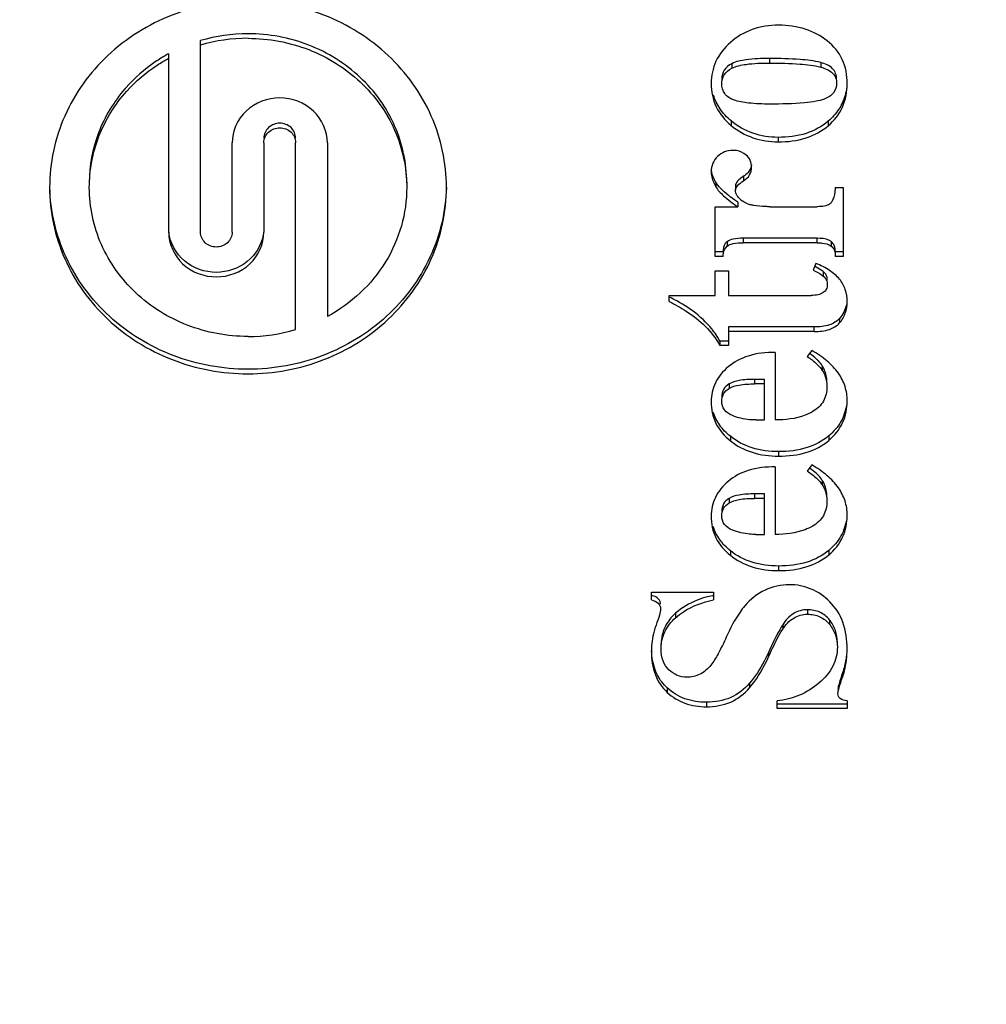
# Model space of a CAD drawing. Header units: millimetres. Extents: x 0 to 420, y 0 to 297.
# Tile 79 of 126: x 226.74 to 231.13, y 174.72 to 179.19. Entities that reach past the tile are written whole.
import ezdxf

# ---------------------------------------------------------------- set-up
doc = ezdxf.new("R2010")
doc.units = ezdxf.units.MM
doc.header["$LTSCALE"] = 23.1
doc.layers.get('0').update_dxf_attribs({"linetype": 'CONTINUOUS'})
doc.layers.add('DIM_PILOTEES', color=7, linetype='CONTINUOUS')
doc.styles.get("Standard").update_dxf_attribs({"font": 'txt', "width": 0.7})
doc.dimstyles.new('DIMSTYLE_2', dxfattribs={"dimtxt": 2.5, "dimasz": 3.5, "dimexe": 2, "dimexo": 0, "dimtad": 1, "dimlfac": 3.333333, "dimdsep": 46, "dimtxsty": 'Standard', "dimblk": '_FILLED', "dimblk1": '_FILLED', "dimblk2": '_FILLED', "dimcen": 0.09, "dimazin": 2, "dimtp": 0.3, "dimtm": 0.3, "dimtfac": 1, "dimtofl": 0, "dimtmove": 0, "dimatfit": 3, "dimldrblk": '_FILLED', "dimfxl": 0, "dimtolj": 1, "dimarcsym": 0})
doc.dimstyles.new('DIMSTYLE_7', dxfattribs={"dimtxt": 2.5, "dimasz": 3.5, "dimexe": 2, "dimexo": 0, "dimtad": 1, "dimlfac": 3.333333, "dimdsep": 46, "dimtxsty": 'Standard', "dimblk": '_FILLED', "dimblk1": '_FILLED', "dimblk2": '_FILLED', "dimcen": 0.09, "dimazin": 2, "dimtp": 0.2, "dimtm": 0.2, "dimtfac": 1, "dimtofl": 0, "dimtmove": 0, "dimatfit": 3, "dimldrblk": '_FILLED', "dimfxl": 0, "dimtolj": 1, "dimarcsym": 0})
doc.dimstyles.new('DIMSTYLE_8', dxfattribs={"dimtxt": 2.5, "dimasz": 3.5, "dimexe": 2, "dimexo": 0, "dimtad": 1, "dimdec": 1, "dimlfac": 3.333333, "dimdsep": 46, "dimtxsty": 'Standard', "dimblk": '_FILLED', "dimblk1": '_FILLED', "dimblk2": '_FILLED', "dimcen": 0.09, "dimazin": 2, "dimtp": 0.5, "dimtm": 0.5, "dimtfac": 1, "dimtdec": 1, "dimtofl": 0, "dimtmove": 0, "dimatfit": 3, "dimldrblk": '_FILLED', "dimfxl": 0, "dimtolj": 1, "dimarcsym": 0})

# ---------------------------------------------------------------- blocks, each defined once
blk = doc.blocks.new('_FILLED')
at = {"color": 0, "linetype": 'ByBlock'}
blk.add_solid([(0, 0), (-1, 0.1429), (-1, -0.1429)], dxfattribs=at)
blk = doc.blocks.new('*D14')
at = {"layer": 'DIM_PILOTEES', "color": 2, "linetype": 'Continuous'}
for p, q in [((213.9035, 174.8219), (213.9035, 182.3219)), ((213.9035, 182.3219), (213.9035, 172.3087)), ((221.7851, 174.8219), (211.9035, 174.8219)), ((213.9035, 154.3792), (213.9035, 172.3087)), ((253.0455, 169.7955), (211.9035, 169.7955)), ((213.9035, 169.7955), (213.9035, 154.3792))]:
    blk.add_line(p, q, dxfattribs=at)
at = {"layer": 'DIM_PILOTEES', "color": 2, "linetype": 'Continuous', "xscale": 3.5, "yscale": 3.5, "zscale": 3.5}
for p, rotation in [((213.9035, 174.8219), 270), ((213.9035, 169.7955), 90)]:
    blk.add_blockref('_FILLED', p, dxfattribs=dict(at, rotation=rotation))
at = {"layer": 'DIM_PILOTEES', "color": 2, "linetype": 'Continuous', "insert": (210.7785, 162.9506), "char_height": 2.5, "width": 12.857143, "attachment_point": 3, "rotation": 90, "line_spacing_factor": 0.9}
blk.add_mtext('{\\ftxt;\\W0.0001;\\H0.0001;\\~}{\\ftxt;\\W3.4285714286;\\H2.5; }{\\ftxt;\\W0.0001;\\H0.0001;\\~}', dxfattribs=at)
blk = doc.blocks.new('*D15')
at = {"layer": 'DIM_PILOTEES', "color": 2, "linetype": 'Continuous'}
for p, q in [((240.0851, 175.7381), (240.0849, 160.721)), ((217.2851, 175.6572), (217.2849, 160.7214)), ((217.2849, 162.7214), (228.6849, 162.7212)), ((240.0849, 162.721), (228.6849, 162.7212))]:
    blk.add_line(p, q, dxfattribs=at)
at = {"layer": 'DIM_PILOTEES', "color": 2, "linetype": 'Continuous', "xscale": 3.5, "yscale": 3.5, "zscale": 3.5}
for p, rotation in [((217.2849, 162.7214), 179.9990264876), ((240.0849, 162.721), 359.9990264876)]:
    blk.add_blockref('_FILLED', p, dxfattribs=dict(at, rotation=rotation))
at = {"layer": 'DIM_PILOTEES', "color": 2, "linetype": 'Continuous', "insert": (227.7012, 165.8462), "char_height": 2.5, "width": 5.892857, "attachment_point": 2, "line_spacing_factor": 0.9}
blk.add_mtext('{\\ftxt;\\W0.0001;\\H0.0001;\\~}{\\ftxt;\\W1.5714285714;\\H2.5; }{\\ftxt;\\W0.0001;\\H0.0001;\\~}', dxfattribs=at)
blk = doc.blocks.new('*D18')
at = {"layer": 'DIM_PILOTEES', "color": 2, "linetype": 'Continuous'}
for p, q in [((217.2853, 185.0593), (217.2847, 153.5033)), ((251.2455, 170.6955), (251.2452, 153.5028)), ((217.2848, 155.5033), (234.265, 155.503)), ((251.2452, 155.5028), (234.265, 155.503))]:
    blk.add_line(p, q, dxfattribs=at)
at = {"layer": 'DIM_PILOTEES', "color": 2, "linetype": 'Continuous', "xscale": 3.5, "yscale": 3.5, "zscale": 3.5}
for p, rotation in [((217.2848, 155.5033), 179.9990264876), ((251.2452, 155.5028), 359.9990264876)]:
    blk.add_blockref('_FILLED', p, dxfattribs=dict(at, rotation=rotation))
at = {"layer": 'DIM_PILOTEES', "color": 2, "linetype": 'Continuous', "insert": (236.021, 158.628), "char_height": 2.5, "width": 12.053571, "attachment_point": 2, "line_spacing_factor": 0.9}
blk.add_mtext('{\\ftxt;\\W0.0001;\\H0.0001;\\~}{\\ftxt;\\W3.2142857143;\\H2.5; }{\\ftxt;\\W0.0001;\\H0.0001;\\~}', dxfattribs=at)
blk = doc.blocks.new('*D19')
at = {"layer": 'DIM_PILOTEES', "color": 2, "linetype": 'Continuous'}
for p, q in [((291.2134, 186.3391), (291.2127, 147.0257)), ((217.2852, 182.37), (217.2846, 147.0269)), ((217.2847, 149.0269), (254.2487, 149.0263)), ((291.2128, 149.0257), (254.2487, 149.0263))]:
    blk.add_line(p, q, dxfattribs=at)
at = {"layer": 'DIM_PILOTEES', "color": 2, "linetype": 'Continuous', "xscale": 3.5, "yscale": 3.5, "zscale": 3.5}
for p, rotation in [((217.2847, 149.0269), 179.9990264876), ((291.2128, 149.0257), 359.9990264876)]:
    blk.add_blockref('_FILLED', p, dxfattribs=dict(at, rotation=rotation))
at = {"layer": 'DIM_PILOTEES', "color": 2, "linetype": 'Continuous', "insert": (253.2743, 152.1513), "char_height": 2.5, "width": 13.928571, "attachment_point": 2, "line_spacing_factor": 0.9}
blk.add_mtext('{\\ftxt;\\W0.0001;\\H0.0001;\\~}{\\ftxt;\\W3.7142857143;\\H2.5; }{\\ftxt;\\W0.0001;\\H0.0001;\\~}', dxfattribs=at)

msp = doc.modelspace()

# ---------------------------------------------------------------- linework, layer by layer
at = {"color": 7, "linetype": 'Continuous'}
for p, q in [((227.5608, 178.2227), (227.5608, 179.0916)), ((227.4168, 178.2227), (227.4168, 179.0321)), ((229.9712, 178.9868), (229.9712, 178.9663)), ((230.1419, 179.0105), (230.1419, 178.99)), ((230.3749, 178.992), (230.3749, 178.9715)), ((229.9687, 178.7274), (229.9687, 178.7069)), ((230.4091, 178.7262), (230.4091, 178.7056)), ((227.7048, 178.2227), (227.7048, 178.6286)), ((227.8488, 178.6286), (227.8488, 178.2227)), ((227.9928, 177.7802), (227.9928, 178.6286)), ((228.1368, 178.6286), (228.1368, 177.8397)), ((230.1815, 178.6528), (230.1815, 178.6323)), ((229.8987, 178.4494), (229.8987, 178.4289)), ((230.0249, 178.476), (230.0249, 178.4555)), ((229.9881, 178.4332), (229.9881, 178.4127)), ((230.4408, 178.4253), (230.4768, 178.4253)), ((230.4768, 178.4253), (230.4768, 178.1128)), ((229.9985, 178.3587), (229.9985, 178.3381)), ((229.896, 178.3382), (229.9985, 178.3381)), ((229.896, 178.1128), (229.896, 178.3382)), ((230.1461, 178.3381), (230.3591, 178.3381)), ((229.9498, 178.1791), (229.9498, 178.1586)), ((230.3591, 178.1947), (230.0229, 178.1947)), ((230.0229, 178.1947), (230.0229, 178.1742)), ((230.3591, 178.1742), (230.3591, 178.1947)), ((230.4224, 178.1802), (230.4224, 178.1597)), ((229.932, 178.1334), (229.896, 178.1334)), ((230.3591, 178.1742), (230.0229, 178.1742)), ((230.4768, 178.1334), (230.4408, 178.1334)), ((229.932, 178.1128), (229.896, 178.1128)), ((230.4768, 178.1128), (230.4408, 178.1128)), ((229.896, 178.0463), (229.957, 178.0463)), ((229.896, 177.9357), (229.896, 178.0463)), ((229.957, 178.0463), (229.957, 177.9357)), ((230.353, 178.0807), (230.3407, 178.0498)), ((230.3859, 178.0439), (230.3859, 178.0234)), ((229.6873, 177.9357), (229.896, 177.9357)), ((229.6873, 177.9076), (229.6873, 177.9357)), ((229.957, 177.9357), (230.3316, 177.9357)), ((230.4605, 177.8311), (230.4605, 177.8106)), ((230.3456, 177.7922), (229.957, 177.7922)), ((229.957, 177.7922), (229.957, 177.7075)), ((230.3456, 177.7717), (230.3456, 177.7922)), ((230.3456, 177.7717), (229.957, 177.7717)), ((229.957, 177.728), (229.9173, 177.728)), ((229.9173, 177.728), (229.9173, 177.7075)), ((229.957, 177.7075), (229.9173, 177.7075)), ((230.1681, 177.6771), (230.1681, 177.3704)), ((230.334, 177.6857), (230.3139, 177.6576)), ((230.3818, 177.6158), (230.3818, 177.5953)), ((230.1199, 177.5543), (230.0747, 177.5543)), ((230.0747, 177.5543), (230.0747, 177.5338)), ((230.1199, 177.3704), (230.1199, 177.5543)), ((229.9588, 177.5337), (229.9588, 177.5132)), ((230.1199, 177.5338), (230.0747, 177.5338)), ((230.0802, 177.3704), (230.1199, 177.3704)), ((229.9649, 177.2963), (229.9649, 177.2758)), ((230.4116, 177.2979), (230.4116, 177.2774)), ((230.1839, 177.227), (230.1839, 177.2064)), ((230.1681, 177.1577), (230.1681, 176.851)), ((230.334, 177.1663), (230.3139, 177.1382)), ((230.3818, 177.0964), (230.3818, 177.0759)), ((230.1199, 177.0349), (230.0747, 177.0349)), ((230.0747, 177.0349), (230.0747, 177.0144)), ((230.1199, 176.851), (230.1199, 177.0349)), ((229.9588, 177.0143), (229.9588, 176.9938)), ((230.1199, 177.0144), (230.0747, 177.0144)), ((230.0802, 176.851), (230.1199, 176.851)), ((229.9649, 176.7769), (229.9649, 176.7564)), ((230.4116, 176.7785), (230.4116, 176.758)), ((230.1839, 176.7075), (230.1839, 176.687)), ((229.6068, 176.589), (229.888, 176.589)), ((229.6068, 176.5535), (229.6068, 176.589)), ((229.888, 176.589), (229.888, 176.5535)), ((229.7166, 176.4937), (229.7166, 176.4732)), ((230.3145, 176.5092), (230.3145, 176.4887)), ((230.2024, 176.441), (230.2024, 176.4204)), ((230.4144, 176.4638), (230.4144, 176.4433)), ((230.1378, 176.3159), (230.1378, 176.2954)), ((230.4737, 176.2231), (230.4737, 176.2026)), ((230.0518, 176.1754), (230.0518, 176.1549)), ((229.6788, 176.1543), (229.6788, 176.1338)), ((229.8563, 176.0895), (229.8563, 176.069)), ((230.1772, 176.0604), (230.1772, 176.096)), ((230.4945, 176.0809), (230.1772, 176.0809)), ((230.4945, 176.0959), (230.4945, 176.0604)), ((230.4945, 176.0604), (230.1772, 176.0604))]:
    msp.add_line(p, q, dxfattribs=at)
for centre, radius, start, end in [((227.7772, 178.3558), 0.767, 90.0269, 106.3858), ((227.7772, 178.3352), 0.767, 90.0269, 106.3858), ((227.7625, 178.395), 0.7248, 118.4803, 119.337), ((227.7326, 178.4278), 0.6803, 138.6548, 139.0298), ((230.3275, 178.8564), 0.5963, 231.3382, 232.5513), ((230.3672, 178.9079), 0.6613, 232.5355, 232.8203), ((230.0681, 178.4342), 0.086, 228.0497, 234.7082), ((229.3205, 177.1723), 0.8401, 63.4537, 64.1118), ((227.7764, 178.516), 0.767, 270.0269, 286.3858), ((229.5768, 176.4512), 0.1264, 73.7925, 76.2622), ((229.9818, 176.1076), 0.4757, 101.9495, 105.6522), ((229.9895, 176.0728), 0.5113, 101.4469, 101.9862), ((229.8259, 176.3556), 0.1748, 156.5149, 163.7555)]:
    msp.add_arc(centre, radius, start, end, dxfattribs=at)
for points, knots in [([(227.7768, 179.2714), (227.66, 179.2714), (227.426, 179.2282), (227.1271, 179.0421), (226.9247, 178.761), (226.8768, 178.5359), (226.8768, 178.4257)], [0, 0, 0, 0, 0.257136, 0.510151, 0.757222, 1, 1, 1, 1]), ([(228.6768, 178.4256), (228.6768, 178.5359), (228.6289, 178.761), (228.4265, 179.0421), (228.1276, 179.2282), (227.8936, 179.2714), (227.7768, 179.2714)], [0, 0, 0, 0, 0.242778, 0.489849, 0.742864, 1, 1, 1, 1]), ([(230.184, 179.1614), (230.1432, 179.1614), (230.0633, 179.1503), (229.9935, 179.1087), (229.9651, 179.0833)], [0, 0, 0, 0, 0.516982, 1, 1, 1, 1]), ([(230.4048, 179.0903), (230.3751, 179.1137), (230.304, 179.1512), (230.2247, 179.1614), (230.184, 179.1614)], [0, 0, 0, 0, 0.481575, 1, 1, 1, 1]), ([(228.4968, 178.4465), (228.4968, 178.5346), (228.4584, 178.7147), (228.2965, 178.9394), (228.0574, 179.0882), (227.8702, 179.1228), (227.7768, 179.1227)], [0, 0, 0, 0, 0.242779, 0.489851, 0.742868, 1, 1, 1, 1]), ([(227.7768, 179.1022), (227.8702, 179.1022), (228.0574, 179.0677), (228.2965, 178.9189), (228.4584, 178.6942), (228.4968, 178.5141), (228.4968, 178.4259)], [0, 0, 0, 0, 0.257132, 0.510149, 0.757221, 1, 1, 1, 1]), ([(229.9651, 179.0833), (229.9383, 179.0594), (229.8925, 179.003), (229.8777, 178.9315), (229.8777, 178.8971)], [0, 0, 0, 0, 0.511106, 1, 1, 1, 1]), ([(230.4951, 178.8965), (230.4951, 178.9338), (230.4822, 179.009), (230.4331, 179.068), (230.4048, 179.0903)], [0, 0, 0, 0, 0.508538, 1, 1, 1, 1]), ([(227.4073, 179.0269), (227.3898, 179.017), (227.322, 178.9751), (227.2612, 178.9219), (227.2219, 178.8773)], [0, 0, 0, 0, 0.252353, 1, 1, 1, 1]), ([(227.2264, 178.8618), (227.2668, 178.9069), (227.3293, 178.9602), (227.3989, 179.0018), (227.4168, 179.0116)], [0, 0, 0, 0, 0.747619, 1, 1, 1, 1]), ([(229.9712, 178.9868), (229.958, 178.9798), (229.9336, 178.9612), (229.9259, 178.9311), (229.9259, 178.9171)], [0, 0, 0, 0, 0.515161, 1, 1, 1, 1]), ([(230.1419, 179.0105), (230.1066, 179.0105), (230.0492, 179.0084), (229.991, 178.9973), (229.9712, 178.9868)], [0, 0, 0, 0, 0.611423, 1, 1, 1, 1]), ([(229.9712, 178.9663), (229.991, 178.9767), (230.0492, 178.9879), (230.1066, 178.99), (230.1419, 178.99)], [0, 0, 0, 0, 0.388577, 1, 1, 1, 1]), ([(230.3749, 178.992), (230.3442, 178.9999), (230.2662, 179.0086), (230.1882, 179.0105), (230.1419, 179.0105)], [0, 0, 0, 0, 0.406131, 1, 1, 1, 1]), ([(230.1419, 178.99), (230.1882, 178.99), (230.2662, 178.9881), (230.3442, 178.9794), (230.3749, 178.9715)], [0, 0, 0, 0, 0.593869, 1, 1, 1, 1]), ([(230.4469, 178.9176), (230.4469, 178.9263), (230.4443, 178.9435), (230.4232, 178.9755), (230.3945, 178.9869), (230.3749, 178.992)], [0, 0, 0, 0, 0.232571, 0.455082, 1, 1, 1, 1]), ([(229.9259, 178.8965), (229.9259, 178.9106), (229.9336, 178.9407), (229.958, 178.9593), (229.9712, 178.9663)], [0, 0, 0, 0, 0.484839, 1, 1, 1, 1]), ([(230.3749, 178.9715), (230.3945, 178.9664), (230.4232, 178.955), (230.4443, 178.923), (230.4469, 178.9058), (230.4469, 178.8971)], [0, 0, 0, 0, 0.544918, 0.767429, 1, 1, 1, 1]), ([(229.8777, 178.8971), (229.8777, 178.8612), (229.8922, 178.7874), (229.9407, 178.73), (229.9687, 178.7069)], [0, 0, 0, 0, 0.497134, 1, 1, 1, 1]), ([(229.9795, 178.8229), (229.9642, 178.8285), (229.9344, 178.8467), (229.9259, 178.8807), (229.9259, 178.8965)], [0, 0, 0, 0, 0.507195, 1, 1, 1, 1]), ([(230.4469, 178.8971), (230.4469, 178.8825), (230.4363, 178.8494), (230.4068, 178.8327), (230.391, 178.8263)], [0, 0, 0, 0, 0.462177, 1, 1, 1, 1]), ([(230.4091, 178.7056), (230.436, 178.7288), (230.4822, 178.7872), (230.4951, 178.8604), (230.4951, 178.8965)], [0, 0, 0, 0, 0.49562, 1, 1, 1, 1]), ([(227.219, 178.8739), (227.1678, 178.815), (227.0855, 178.6792), (227.0568, 178.5229), (227.0568, 178.4459)], [0, 0, 0, 0, 0.503453, 1, 1, 1, 1]), ([(227.0568, 178.4253), (227.0568, 178.5041), (227.0869, 178.6643), (227.173, 178.8023), (227.2264, 178.8618)], [0, 0, 0, 0, 0.496403, 1, 1, 1, 1]), ([(227.9208, 178.8316), (227.8662, 178.8316), (227.7542, 178.7914), (227.7048, 178.6809), (227.7048, 178.6286)], [0, 0, 0, 0, 0.510987, 1, 1, 1, 1]), ([(228.1368, 178.6286), (228.1368, 178.6809), (228.0874, 178.7914), (227.9754, 178.8316), (227.9208, 178.8316)], [0, 0, 0, 0, 0.489013, 1, 1, 1, 1]), ([(229.9687, 178.7274), (229.9497, 178.7431), (229.916, 178.7784), (229.8947, 178.8225), (229.888, 178.8449)], [0, 0, 0, 0, 0.513302, 1, 1, 1, 1]), ([(230.1437, 178.8037), (230.1115, 178.8037), (230.0563, 178.8056), (230.0012, 178.815), (229.9795, 178.8229)], [0, 0, 0, 0, 0.582415, 1, 1, 1, 1]), ([(230.391, 178.8263), (230.3793, 178.8215), (230.3493, 178.8145), (230.2669, 178.8047), (230.1962, 178.8037), (230.1437, 178.8037)], [0, 0, 0, 0, 0.151696, 0.367718, 1, 1, 1, 1]), ([(230.4854, 178.8433), (230.4791, 178.821), (230.4594, 178.7772), (230.4273, 178.7418), (230.4091, 178.7262)], [0, 0, 0, 0, 0.49158, 1, 1, 1, 1]), ([(227.9208, 178.7168), (227.9026, 178.7168), (227.8653, 178.7034), (227.8488, 178.6666), (227.8488, 178.6491)], [0, 0, 0, 0, 0.510987, 1, 1, 1, 1]), ([(227.9928, 178.6491), (227.9928, 178.6666), (227.9764, 178.7034), (227.939, 178.7168), (227.9208, 178.7168)], [0, 0, 0, 0, 0.489013, 1, 1, 1, 1]), ([(230.1815, 178.6528), (230.143, 178.6528), (230.0657, 178.6642), (229.998, 178.7034), (229.9687, 178.7274)], [0, 0, 0, 0, 0.504124, 1, 1, 1, 1]), ([(230.4091, 178.7262), (230.3802, 178.7013), (230.3064, 178.6619), (230.2245, 178.6528), (230.1815, 178.6528)], [0, 0, 0, 0, 0.470091, 1, 1, 1, 1]), ([(227.8488, 178.6286), (227.8488, 178.646), (227.8653, 178.6829), (227.9026, 178.6963), (227.9208, 178.6963)], [0, 0, 0, 0, 0.489013, 1, 1, 1, 1]), ([(227.9208, 178.6963), (227.939, 178.6963), (227.9764, 178.6829), (227.9928, 178.646), (227.9928, 178.6286)], [0, 0, 0, 0, 0.510987, 1, 1, 1, 1]), ([(229.9687, 178.7069), (229.998, 178.6829), (230.0657, 178.6437), (230.143, 178.6323), (230.1815, 178.6323)], [0, 0, 0, 0, 0.495876, 1, 1, 1, 1]), ([(230.1815, 178.6323), (230.2245, 178.6323), (230.3064, 178.6414), (230.3802, 178.6808), (230.4091, 178.7056)], [0, 0, 0, 0, 0.529909, 1, 1, 1, 1]), ([(229.9759, 178.5938), (229.9633, 178.5938), (229.9377, 178.5895), (229.9162, 178.575), (229.907, 178.5663)], [0, 0, 0, 0, 0.499992, 1, 1, 1, 1]), ([(230.0362, 178.5725), (230.0239, 178.5826), (230.0031, 178.5922), (229.9815, 178.5938), (229.9759, 178.5938)], [0, 0, 0, 0, 0.739201, 1, 1, 1, 1]), ([(229.907, 178.5663), (229.8977, 178.5576), (229.8819, 178.5354), (229.8777, 178.5087), (229.8777, 178.4952)], [0, 0, 0, 0, 0.48772, 1, 1, 1, 1]), ([(230.0613, 178.517), (230.0613, 178.5276), (230.0579, 178.5489), (230.0441, 178.5659), (230.0362, 178.5725)], [0, 0, 0, 0, 0.504997, 1, 1, 1, 1]), ([(229.8777, 178.4952), (229.8777, 178.4901), (229.8799, 178.4667), (229.8897, 178.4447), (229.8987, 178.4289)], [0, 0, 0, 0, 0.221532, 1, 1, 1, 1]), ([(229.8987, 178.4494), (229.8959, 178.4542), (229.8867, 178.4717), (229.8801, 178.4909), (229.8784, 178.5051)], [0, 0, 0, 0, 0.277466, 1, 1, 1, 1]), ([(230.0249, 178.4555), (230.0357, 178.4622), (230.0551, 178.4795), (230.0613, 178.505), (230.0613, 178.517)], [0, 0, 0, 0, 0.515439, 1, 1, 1, 1]), ([(229.955, 178.3907), (229.9427, 178.4006), (229.9222, 178.4184), (229.9044, 178.4394), (229.8987, 178.4494)], [0, 0, 0, 0, 0.577399, 1, 1, 1, 1]), ([(230.0249, 178.476), (230.0148, 178.4698), (229.9989, 178.459), (229.9881, 178.4407), (229.9881, 178.4332)], [0, 0, 0, 0, 0.6107, 1, 1, 1, 1]), ([(229.9881, 178.4127), (229.9881, 178.4202), (229.9989, 178.4385), (230.0148, 178.4492), (230.0249, 178.4555)], [0, 0, 0, 0, 0.3893, 1, 1, 1, 1]), ([(226.8768, 178.4257), (226.8768, 178.3154), (226.9247, 178.0903), (227.1271, 177.8092), (227.426, 177.623), (227.66, 177.5799), (227.7768, 177.5799)], [0, 0, 0, 0, 0.242778, 0.489849, 0.742864, 1, 1, 1, 1]), ([(227.7768, 177.6004), (227.6618, 177.6004), (227.4313, 177.6422), (227.1355, 177.823), (226.932, 178.0966), (226.8799, 178.3171), (226.8771, 178.4257)], [0, 0, 0, 0, 0.257025, 0.510041, 0.757208, 1, 1, 1, 1]), ([(227.7768, 177.7491), (227.6834, 177.749), (227.4962, 177.7836), (227.2572, 177.9324), (227.0953, 178.1571), (227.0568, 178.3371), (227.0568, 178.4253)], [0, 0, 0, 0, 0.257132, 0.510149, 0.757221, 1, 1, 1, 1]), ([(228.6765, 178.4257), (228.6737, 178.3171), (228.6216, 178.0966), (228.4181, 177.823), (228.1223, 177.6422), (227.8918, 177.6004), (227.7768, 177.6004)], [0, 0, 0, 0, 0.242792, 0.489959, 0.742975, 1, 1, 1, 1]), ([(227.7768, 177.5799), (227.8936, 177.5799), (228.1276, 177.623), (228.4265, 177.8092), (228.6289, 178.0902), (228.6768, 178.3153), (228.6768, 178.4256)], [0, 0, 0, 0, 0.257136, 0.510151, 0.757222, 1, 1, 1, 1]), ([(228.4968, 178.4259), (228.4968, 178.367), (228.4802, 178.2479), (228.4069, 178.0825), (228.2908, 177.9408), (228.1907, 177.8689), (228.1368, 177.8397)], [0, 0, 0, 0, 0.245633, 0.493344, 0.744622, 1, 1, 1, 1]), ([(229.8987, 178.4289), (229.9076, 178.4132), (229.94, 178.3804), (229.9761, 178.3535), (229.9985, 178.3381)], [0, 0, 0, 0, 0.399096, 1, 1, 1, 1]), ([(229.9985, 178.3836), (229.9969, 178.3858), (229.9912, 178.3945), (229.9881, 178.4051), (229.9881, 178.4127)], [0, 0, 0, 0, 0.268668, 1, 1, 1, 1]), ([(230.4408, 178.4253), (230.4404, 178.4184), (230.4382, 178.3961), (230.4328, 178.3732), (230.4245, 178.3599)], [0, 0, 0, 0, 0.304584, 1, 1, 1, 1]), ([(229.9985, 178.3587), (229.9957, 178.3606), (229.9853, 178.3678), (229.975, 178.3753), (229.9675, 178.381)], [0, 0, 0, 0, 0.262592, 1, 1, 1, 1]), ([(230.0705, 178.3438), (230.0654, 178.3447), (230.0472, 178.3488), (230.0295, 178.3562), (230.0185, 178.364)], [0, 0, 0, 0, 0.274385, 1, 1, 1, 1]), ([(230.4245, 178.3599), (230.4221, 178.3561), (230.4128, 178.3469), (230.3895, 178.3392), (230.3702, 178.3381), (230.3591, 178.3381)], [0, 0, 0, 0, 0.188067, 0.532197, 1, 1, 1, 1]), ([(230.1461, 178.3381), (230.139, 178.3381), (230.1138, 178.3385), (230.0884, 178.3404), (230.0705, 178.3438)], [0, 0, 0, 0, 0.279991, 1, 1, 1, 1]), ([(227.4168, 178.2227), (227.4168, 178.1704), (227.4662, 178.0599), (227.5782, 178.0197), (227.6328, 178.0197)], [0, 0, 0, 0, 0.489013, 1, 1, 1, 1]), ([(227.6328, 178.0402), (227.5815, 178.0402), (227.4768, 178.0755), (227.4234, 178.1738), (227.4179, 178.2228)], [0, 0, 0, 0, 0.510421, 1, 1, 1, 1]), ([(227.6328, 178.155), (227.6146, 178.155), (227.5773, 178.1684), (227.5608, 178.2052), (227.5608, 178.2227)], [0, 0, 0, 0, 0.510987, 1, 1, 1, 1]), ([(227.7048, 178.2227), (227.7048, 178.2052), (227.6883, 178.1684), (227.651, 178.155), (227.6328, 178.155)], [0, 0, 0, 0, 0.489013, 1, 1, 1, 1]), ([(227.6328, 178.0197), (227.6874, 178.0197), (227.7994, 178.0599), (227.8488, 178.1704), (227.8488, 178.2227)], [0, 0, 0, 0, 0.510987, 1, 1, 1, 1]), ([(227.8461, 178.2115), (227.838, 178.1646), (227.7829, 178.0729), (227.6823, 178.0402), (227.6328, 178.0402)], [0, 0, 0, 0, 0.489928, 1, 1, 1, 1]), ([(229.9498, 178.1791), (229.9469, 178.1766), (229.9356, 178.164), (229.932, 178.1462), (229.932, 178.1334)], [0, 0, 0, 0, 0.23141, 1, 1, 1, 1]), ([(230.0229, 178.1947), (230.0076, 178.1947), (229.9826, 178.1936), (229.9573, 178.1856), (229.9498, 178.1791)], [0, 0, 0, 0, 0.606805, 1, 1, 1, 1]), ([(230.4224, 178.1802), (230.4191, 178.1827), (230.3997, 178.1934), (230.3768, 178.1947), (230.3591, 178.1947)], [0, 0, 0, 0, 0.188307, 1, 1, 1, 1]), ([(230.4408, 178.1334), (230.4408, 178.1428), (230.439, 178.1605), (230.4285, 178.1754), (230.4224, 178.1802)], [0, 0, 0, 0, 0.548131, 1, 1, 1, 1]), ([(229.932, 178.1128), (229.932, 178.1176), (229.933, 178.1341), (229.9408, 178.1508), (229.9498, 178.1586)], [0, 0, 0, 0, 0.284972, 1, 1, 1, 1]), ([(229.9498, 178.1586), (229.9573, 178.1651), (229.9826, 178.1731), (230.0076, 178.1742), (230.0229, 178.1742)], [0, 0, 0, 0, 0.393195, 1, 1, 1, 1]), ([(230.3591, 178.1742), (230.3661, 178.1742), (230.3876, 178.1733), (230.4107, 178.1687), (230.4224, 178.1597)], [0, 0, 0, 0, 0.322223, 1, 1, 1, 1]), ([(230.4224, 178.1597), (230.4285, 178.1549), (230.439, 178.1399), (230.4408, 178.1223), (230.4408, 178.1128)], [0, 0, 0, 0, 0.451869, 1, 1, 1, 1]), ([(230.3407, 178.0498), (230.3449, 178.0479), (230.3608, 178.0406), (230.3759, 178.0315), (230.3859, 178.0234)], [0, 0, 0, 0, 0.262564, 1, 1, 1, 1]), ([(230.3859, 178.0439), (230.3831, 178.0462), (230.3708, 178.0553), (230.3574, 178.0626), (230.3469, 178.0675)], [0, 0, 0, 0, 0.240163, 1, 1, 1, 1]), ([(230.4951, 177.9082), (230.4951, 177.9265), (230.4897, 177.9632), (230.461, 178.0129), (230.4137, 178.053), (230.3747, 178.0721), (230.353, 178.0807)], [0, 0, 0, 0, 0.230812, 0.456688, 0.705799, 1, 1, 1, 1]), ([(230.4048, 178.0061), (230.4048, 178.0131), (230.4017, 178.028), (230.3917, 178.0392), (230.3859, 178.0439)], [0, 0, 0, 0, 0.48637, 1, 1, 1, 1]), ([(230.3859, 178.0234), (230.3917, 178.0187), (230.4017, 178.0074), (230.4048, 177.9926), (230.4048, 177.9856)], [0, 0, 0, 0, 0.51363, 1, 1, 1, 1]), ([(230.4048, 177.9856), (230.4048, 177.9781), (230.4024, 177.9633), (230.3864, 177.9458), (230.3613, 177.937), (230.3423, 177.9357), (230.3316, 177.9357)], [0, 0, 0, 0, 0.223041, 0.430814, 0.678067, 1, 1, 1, 1]), ([(229.9173, 177.728), (229.9069, 177.7477), (229.8511, 177.8309), (229.7651, 177.8893), (229.696, 177.9239)], [0, 0, 0, 0, 0.223714, 1, 1, 1, 1]), ([(229.6873, 177.9076), (229.7137, 177.8948), (229.8033, 177.8458), (229.883, 177.7721), (229.9173, 177.7075)], [0, 0, 0, 0, 0.28623, 1, 1, 1, 1]), ([(230.4605, 177.8106), (230.4718, 177.8233), (230.4902, 177.8544), (230.4951, 177.89), (230.4951, 177.9082)], [0, 0, 0, 0, 0.48387, 1, 1, 1, 1]), ([(230.4605, 177.8311), (230.4484, 177.8175), (230.4107, 177.7956), (230.3688, 177.7922), (230.3456, 177.7922)], [0, 0, 0, 0, 0.439895, 1, 1, 1, 1]), ([(230.3456, 177.7717), (230.3688, 177.7717), (230.4107, 177.7751), (230.4484, 177.797), (230.4605, 177.8106)], [0, 0, 0, 0, 0.560105, 1, 1, 1, 1]), ([(230.1681, 177.6771), (230.1271, 177.6771), (230.0506, 177.6693), (229.981, 177.6336), (229.9547, 177.611)], [0, 0, 0, 0, 0.54173, 1, 1, 1, 1]), ([(230.3139, 177.6576), (230.3213, 177.653), (230.3468, 177.6357), (230.3699, 177.6139), (230.3818, 177.5953)], [0, 0, 0, 0, 0.284239, 1, 1, 1, 1]), ([(230.3641, 177.6383), (230.3614, 177.6412), (230.3491, 177.6533), (230.3354, 177.6638), (230.3245, 177.6712)], [0, 0, 0, 0, 0.232854, 1, 1, 1, 1]), ([(230.4951, 177.4575), (230.4951, 177.4795), (230.4885, 177.5242), (230.4562, 177.5864), (230.4033, 177.6415), (230.3588, 177.6714), (230.334, 177.6857)], [0, 0, 0, 0, 0.225252, 0.453752, 0.706708, 1, 1, 1, 1]), ([(229.9547, 177.611), (229.9312, 177.5909), (229.8909, 177.5435), (229.8777, 177.4822), (229.8777, 177.453)], [0, 0, 0, 0, 0.514004, 1, 1, 1, 1]), ([(230.403, 177.5423), (230.403, 177.5614), (230.3978, 177.5877), (230.3854, 177.6103), (230.3818, 177.6158)], [0, 0, 0, 0, 0.74517, 1, 1, 1, 1]), ([(230.0747, 177.5543), (230.0512, 177.5543), (230.0118, 177.5526), (229.9724, 177.5422), (229.9588, 177.5337)], [0, 0, 0, 0, 0.596008, 1, 1, 1, 1]), ([(230.3818, 177.5953), (230.3854, 177.5898), (230.3978, 177.5672), (230.403, 177.5409), (230.403, 177.5218)], [0, 0, 0, 0, 0.25483, 1, 1, 1, 1]), ([(229.9588, 177.5337), (229.9489, 177.5275), (229.931, 177.5107), (229.9259, 177.4867), (229.9259, 177.4752)], [0, 0, 0, 0, 0.504105, 1, 1, 1, 1]), ([(229.9259, 177.4547), (229.9259, 177.4662), (229.931, 177.4902), (229.9489, 177.507), (229.9588, 177.5132)], [0, 0, 0, 0, 0.495895, 1, 1, 1, 1]), ([(229.9588, 177.5132), (229.9724, 177.5216), (230.0118, 177.5321), (230.0512, 177.5338), (230.0747, 177.5338)], [0, 0, 0, 0, 0.403992, 1, 1, 1, 1]), ([(230.403, 177.5218), (230.403, 177.499), (230.3935, 177.4519), (230.3579, 177.4196), (230.3384, 177.4081)], [0, 0, 0, 0, 0.501217, 1, 1, 1, 1]), ([(229.8777, 177.453), (229.8777, 177.4195), (229.8918, 177.3502), (229.9382, 177.2972), (229.9649, 177.2758)], [0, 0, 0, 0, 0.494654, 1, 1, 1, 1]), ([(229.9747, 177.3899), (229.9608, 177.3956), (229.9347, 177.4114), (229.9259, 177.4412), (229.9259, 177.4547)], [0, 0, 0, 0, 0.525731, 1, 1, 1, 1]), ([(230.4116, 177.2774), (230.4376, 177.2995), (230.4821, 177.3543), (230.4951, 177.4237), (230.4951, 177.4575)], [0, 0, 0, 0, 0.502318, 1, 1, 1, 1]), ([(230.4927, 177.4424), (230.489, 177.4151), (230.4712, 177.36), (230.4334, 177.3165), (230.4116, 177.2979)], [0, 0, 0, 0, 0.490889, 1, 1, 1, 1]), ([(229.9649, 177.2963), (229.9467, 177.3109), (229.9145, 177.3436), (229.8939, 177.385), (229.8875, 177.4059)], [0, 0, 0, 0, 0.515437, 1, 1, 1, 1]), ([(230.0802, 177.3704), (230.0709, 177.3704), (230.0351, 177.3719), (229.9993, 177.3799), (229.9747, 177.3899)], [0, 0, 0, 0, 0.259312, 1, 1, 1, 1]), ([(230.3384, 177.4081), (230.3273, 177.4016), (230.274, 177.3767), (230.2138, 177.3704), (230.1681, 177.3704)], [0, 0, 0, 0, 0.218732, 1, 1, 1, 1]), ([(230.1839, 177.227), (230.1433, 177.227), (230.0647, 177.2363), (229.9939, 177.2731), (229.9649, 177.2963)], [0, 0, 0, 0, 0.522936, 1, 1, 1, 1]), ([(230.4116, 177.2979), (230.3832, 177.2737), (230.3091, 177.2354), (230.2274, 177.227), (230.1839, 177.227)], [0, 0, 0, 0, 0.462271, 1, 1, 1, 1]), ([(229.9649, 177.2758), (229.9939, 177.2526), (230.0647, 177.2157), (230.1433, 177.2064), (230.1839, 177.2064)], [0, 0, 0, 0, 0.477064, 1, 1, 1, 1]), ([(230.1839, 177.2064), (230.2274, 177.2064), (230.3091, 177.2148), (230.3832, 177.2532), (230.4116, 177.2774)], [0, 0, 0, 0, 0.537729, 1, 1, 1, 1]), ([(230.1681, 177.1577), (230.1271, 177.1577), (230.0506, 177.1499), (229.981, 177.1142), (229.9547, 177.0916)], [0, 0, 0, 0, 0.54173, 1, 1, 1, 1]), ([(230.3641, 177.1188), (230.3613, 177.1217), (230.3491, 177.1339), (230.3354, 177.1444), (230.3245, 177.1518)], [0, 0, 0, 0, 0.232854, 1, 1, 1, 1]), ([(230.4951, 176.9381), (230.4951, 176.9601), (230.4884, 177.0048), (230.4561, 177.0669), (230.4033, 177.122), (230.3588, 177.152), (230.334, 177.1663)], [0, 0, 0, 0, 0.225252, 0.453752, 0.706708, 1, 1, 1, 1]), ([(230.3139, 177.1382), (230.3213, 177.1336), (230.3468, 177.1163), (230.3699, 177.0945), (230.3818, 177.0759)], [0, 0, 0, 0, 0.284239, 1, 1, 1, 1]), ([(229.9547, 177.0916), (229.9312, 177.0715), (229.8909, 177.0241), (229.8777, 176.9628), (229.8777, 176.9336)], [0, 0, 0, 0, 0.514004, 1, 1, 1, 1]), ([(230.403, 177.0229), (230.403, 177.042), (230.3978, 177.0683), (230.3854, 177.0909), (230.3818, 177.0964)], [0, 0, 0, 0, 0.74517, 1, 1, 1, 1]), ([(230.3818, 177.0759), (230.3854, 177.0703), (230.3978, 177.0478), (230.403, 177.0215), (230.403, 177.0023)], [0, 0, 0, 0, 0.25483, 1, 1, 1, 1]), ([(230.0747, 177.0349), (230.0512, 177.0349), (230.0118, 177.0332), (229.9724, 177.0228), (229.9588, 177.0143)], [0, 0, 0, 0, 0.596008, 1, 1, 1, 1]), ([(229.9588, 177.0143), (229.9489, 177.0081), (229.931, 176.9913), (229.9259, 176.9673), (229.9259, 176.9558)], [0, 0, 0, 0, 0.504105, 1, 1, 1, 1]), ([(229.9259, 176.9353), (229.9259, 176.9468), (229.931, 176.9708), (229.9489, 176.9875), (229.9588, 176.9938)], [0, 0, 0, 0, 0.495895, 1, 1, 1, 1]), ([(229.9588, 176.9938), (229.9724, 177.0022), (230.0118, 177.0126), (230.0512, 177.0144), (230.0747, 177.0144)], [0, 0, 0, 0, 0.403992, 1, 1, 1, 1]), ([(230.403, 177.0023), (230.403, 176.9796), (230.3935, 176.9325), (230.3579, 176.9001), (230.3384, 176.8887)], [0, 0, 0, 0, 0.501217, 1, 1, 1, 1]), ([(229.8777, 176.9336), (229.8777, 176.9001), (229.8918, 176.8308), (229.9382, 176.7778), (229.9649, 176.7564)], [0, 0, 0, 0, 0.494654, 1, 1, 1, 1]), ([(229.9747, 176.8705), (229.9608, 176.8761), (229.9347, 176.892), (229.9259, 176.9218), (229.9259, 176.9353)], [0, 0, 0, 0, 0.525731, 1, 1, 1, 1]), ([(230.4116, 176.758), (230.4376, 176.7801), (230.4821, 176.8349), (230.4951, 176.9043), (230.4951, 176.9381)], [0, 0, 0, 0, 0.502318, 1, 1, 1, 1]), ([(229.9649, 176.7769), (229.9467, 176.7915), (229.9145, 176.8242), (229.8939, 176.8655), (229.8874, 176.8865)], [0, 0, 0, 0, 0.515437, 1, 1, 1, 1]), ([(230.3384, 176.8887), (230.3273, 176.8822), (230.274, 176.8573), (230.2138, 176.851), (230.1681, 176.851)], [0, 0, 0, 0, 0.218731, 1, 1, 1, 1]), ([(230.4927, 176.923), (230.489, 176.8957), (230.4712, 176.8406), (230.4334, 176.7971), (230.4116, 176.7785)], [0, 0, 0, 0, 0.490889, 1, 1, 1, 1]), ([(230.0802, 176.851), (230.0709, 176.851), (230.035, 176.8524), (229.9993, 176.8604), (229.9747, 176.8705)], [0, 0, 0, 0, 0.259312, 1, 1, 1, 1]), ([(230.1839, 176.7075), (230.1433, 176.7075), (230.0647, 176.7169), (229.9938, 176.7537), (229.9649, 176.7769)], [0, 0, 0, 0, 0.522936, 1, 1, 1, 1]), ([(229.9649, 176.7564), (229.9938, 176.7332), (230.0647, 176.6963), (230.1433, 176.687), (230.1839, 176.687)], [0, 0, 0, 0, 0.477064, 1, 1, 1, 1]), ([(230.4116, 176.7785), (230.3832, 176.7543), (230.3091, 176.7159), (230.2274, 176.7075), (230.1839, 176.7075)], [0, 0, 0, 0, 0.462271, 1, 1, 1, 1]), ([(230.1839, 176.687), (230.2274, 176.687), (230.3091, 176.6954), (230.3832, 176.7337), (230.4116, 176.758)], [0, 0, 0, 0, 0.537729, 1, 1, 1, 1]), ([(230.2327, 176.6228), (230.1951, 176.6228), (230.117, 176.6068), (230.0559, 176.556), (230.0304, 176.5264)], [0, 0, 0, 0, 0.490556, 1, 1, 1, 1]), ([(230.4165, 176.545), (230.3921, 176.5691), (230.3354, 176.6099), (230.2664, 176.6228), (230.2327, 176.6228)], [0, 0, 0, 0, 0.505038, 1, 1, 1, 1]), ([(229.6483, 176.535), (229.6483, 176.5432), (229.6406, 176.5625), (229.6219, 176.5697), (229.612, 176.5726)], [0, 0, 0, 0, 0.442998, 1, 1, 1, 1]), ([(229.6068, 176.5535), (229.618, 176.5507), (229.639, 176.5443), (229.6483, 176.5232), (229.6483, 176.5145)], [0, 0, 0, 0, 0.568081, 1, 1, 1, 1]), ([(229.8535, 176.5657), (229.8401, 176.5619), (229.791, 176.5457), (229.745, 176.5189), (229.7166, 176.4937)], [0, 0, 0, 0, 0.267639, 1, 1, 1, 1]), ([(229.7166, 176.4732), (229.7277, 176.483), (229.7784, 176.5217), (229.8403, 176.5438), (229.888, 176.5535)], [0, 0, 0, 0, 0.233343, 1, 1, 1, 1]), ([(230.0304, 176.5264), (230.0227, 176.5175), (229.9894, 176.4739), (229.9642, 176.4246), (229.9466, 176.3855)], [0, 0, 0, 0, 0.216459, 1, 1, 1, 1]), ([(230.4945, 176.3304), (230.4945, 176.3716), (230.485, 176.4506), (230.4425, 176.5193), (230.4165, 176.545)], [0, 0, 0, 0, 0.530239, 1, 1, 1, 1]), ([(229.6483, 176.5145), (229.6483, 176.5046), (229.642, 176.4789), (229.6336, 176.4544), (229.6279, 176.4393)], [0, 0, 0, 0, 0.379043, 1, 1, 1, 1]), ([(229.7166, 176.4937), (229.711, 176.4887), (229.6904, 176.4688), (229.674, 176.4445), (229.6656, 176.4252)], [0, 0, 0, 0, 0.263375, 1, 1, 1, 1]), ([(230.3145, 176.5092), (230.293, 176.5092), (230.2464, 176.4967), (230.2153, 176.461), (230.2024, 176.441)], [0, 0, 0, 0, 0.475191, 1, 1, 1, 1]), ([(230.2024, 176.4204), (230.2153, 176.4404), (230.2464, 176.4762), (230.293, 176.4887), (230.3145, 176.4887)], [0, 0, 0, 0, 0.524809, 1, 1, 1, 1]), ([(230.4144, 176.4638), (230.4029, 176.478), (230.3724, 176.5027), (230.3338, 176.5092), (230.3145, 176.5092)], [0, 0, 0, 0, 0.485703, 1, 1, 1, 1]), ([(230.3145, 176.4887), (230.3338, 176.4887), (230.3724, 176.4822), (230.4029, 176.4575), (230.4144, 176.4433)], [0, 0, 0, 0, 0.514297, 1, 1, 1, 1]), ([(229.6279, 176.4393), (229.6244, 176.4301), (229.6121, 176.3924), (229.6068, 176.3523), (229.6068, 176.3224)], [0, 0, 0, 0, 0.246294, 1, 1, 1, 1]), ([(229.6507, 176.3304), (229.6507, 176.357), (229.6614, 176.4117), (229.6962, 176.4551), (229.7166, 176.4732)], [0, 0, 0, 0, 0.493658, 1, 1, 1, 1]), ([(230.2024, 176.441), (230.1976, 176.4334), (230.1736, 176.393), (230.1534, 176.3505), (230.1378, 176.3159)], [0, 0, 0, 0, 0.190458, 1, 1, 1, 1]), ([(230.4505, 176.3601), (230.4505, 176.3787), (230.4451, 176.4163), (230.4261, 176.4494), (230.4144, 176.4638)], [0, 0, 0, 0, 0.500452, 1, 1, 1, 1]), ([(230.4144, 176.4433), (230.4261, 176.4288), (230.4451, 176.3958), (230.4505, 176.3582), (230.4505, 176.3396)], [0, 0, 0, 0, 0.499548, 1, 1, 1, 1]), ([(229.6581, 176.4045), (229.6543, 176.3916), (229.6513, 176.3736), (229.6507, 176.3556), (229.6507, 176.351)], [0, 0, 0, 0, 0.742657, 1, 1, 1, 1]), ([(230.1378, 176.2954), (230.1438, 176.3086), (230.1636, 176.3511), (230.1849, 176.3931), (230.2024, 176.4204)], [0, 0, 0, 0, 0.309319, 1, 1, 1, 1]), ([(229.9466, 176.3855), (229.9349, 176.3595), (229.9139, 176.3156), (229.8888, 176.2735), (229.8764, 176.2575)], [0, 0, 0, 0, 0.583936, 1, 1, 1, 1]), ([(229.6068, 176.3224), (229.6068, 176.2856), (229.6155, 176.2154), (229.6551, 176.1554), (229.6788, 176.1338)], [0, 0, 0, 0, 0.534503, 1, 1, 1, 1]), ([(229.6345, 176.2124), (229.6305, 176.2203), (229.6153, 176.2552), (229.6088, 176.2934), (229.6073, 176.3224)], [0, 0, 0, 0, 0.233502, 1, 1, 1, 1]), ([(229.6862, 176.2366), (229.6746, 176.2476), (229.6553, 176.2775), (229.6507, 176.3123), (229.6507, 176.3304)], [0, 0, 0, 0, 0.469628, 1, 1, 1, 1]), ([(230.1378, 176.3159), (230.1317, 176.3022), (230.1077, 176.2528), (230.0779, 176.2058), (230.0518, 176.1754)], [0, 0, 0, 0, 0.271854, 1, 1, 1, 1]), ([(230.4505, 176.3396), (230.4505, 176.3101), (230.4352, 176.2467), (230.3925, 176.1987), (230.3676, 176.1774)], [0, 0, 0, 0, 0.473521, 1, 1, 1, 1]), ([(230.4737, 176.2026), (230.4771, 176.2124), (230.4894, 176.254), (230.4945, 176.2976), (230.4945, 176.3304)], [0, 0, 0, 0, 0.240788, 1, 1, 1, 1]), ([(230.492, 176.3056), (230.4912, 176.2984), (230.4874, 176.2705), (230.4805, 176.2429), (230.4737, 176.2231)], [0, 0, 0, 0, 0.256596, 1, 1, 1, 1]), ([(229.8764, 176.2575), (229.8633, 176.2408), (229.8307, 176.2118), (229.7878, 176.2032), (229.7672, 176.2032)], [0, 0, 0, 0, 0.507549, 1, 1, 1, 1]), ([(230.0518, 176.1549), (230.06, 176.1645), (230.0939, 176.2079), (230.1204, 176.2567), (230.1378, 176.2954)], [0, 0, 0, 0, 0.229762, 1, 1, 1, 1]), ([(229.7672, 176.2032), (229.7526, 176.2032), (229.7224, 176.2086), (229.6972, 176.2261), (229.6862, 176.2366)], [0, 0, 0, 0, 0.490823, 1, 1, 1, 1]), ([(230.4737, 176.2231), (230.4682, 176.2072), (230.4606, 176.1828), (230.453, 176.1576), (230.453, 176.1486)], [0, 0, 0, 0, 0.650877, 1, 1, 1, 1]), ([(230.0518, 176.1754), (230.0286, 176.1483), (229.9684, 176.1017), (229.8937, 176.0895), (229.8563, 176.0895)], [0, 0, 0, 0, 0.488494, 1, 1, 1, 1]), ([(230.3676, 176.1774), (230.3409, 176.1545), (230.281, 176.1162), (230.2118, 176.0993), (230.1772, 176.096)], [0, 0, 0, 0, 0.502512, 1, 1, 1, 1]), ([(230.453, 176.1281), (230.453, 176.1371), (230.4606, 176.1623), (230.4682, 176.1867), (230.4737, 176.2026)], [0, 0, 0, 0, 0.349123, 1, 1, 1, 1]), ([(229.8563, 176.0895), (229.8234, 176.0895), (229.7583, 176.0986), (229.7018, 176.1332), (229.6788, 176.1543)], [0, 0, 0, 0, 0.513086, 1, 1, 1, 1]), ([(229.6788, 176.1338), (229.7018, 176.1127), (229.7583, 176.0781), (229.8234, 176.069), (229.8563, 176.069)], [0, 0, 0, 0, 0.486914, 1, 1, 1, 1]), ([(229.8563, 176.069), (229.8937, 176.069), (229.9684, 176.0812), (230.0286, 176.1278), (230.0518, 176.1549)], [0, 0, 0, 0, 0.511506, 1, 1, 1, 1]), ([(230.4945, 176.0959), (230.4836, 176.0973), (230.4677, 176.1005), (230.4545, 176.1154), (230.453, 176.1239), (230.453, 176.1281)], [0, 0, 0, 0, 0.569524, 0.781801, 1, 1, 1, 1])]:
    msp.add_open_spline(points, degree=3, knots=knots, dxfattribs=at)
for points in [[(230.4927, 178.8788), (230.4911, 178.8668), (230.4887, 178.8549), (230.4854, 178.8433)], [(230.0451, 178.493), (230.0394, 178.4863), (230.0323, 178.4807), (230.0249, 178.476)], [(230.0608, 178.5284), (230.0593, 178.5156), (230.0536, 178.5027), (230.0451, 178.493)], [(230.0107, 178.3703), (230.0062, 178.3743), (230.002, 178.3787), (229.9985, 178.3836)], [(230.4911, 177.8914), (230.4862, 177.8694), (230.4754, 177.8479), (230.4605, 177.8311)], [(230.3818, 177.6158), (230.3767, 177.6238), (230.3707, 177.6313), (230.3641, 177.6383)], [(230.3818, 177.0964), (230.3767, 177.1044), (230.3706, 177.1119), (230.3641, 177.1188)], [(229.6788, 176.1543), (229.6608, 176.1708), (229.6456, 176.1907), (229.6345, 176.2124)]]:
    msp.add_open_spline(points, degree=3, dxfattribs=at)

# ---------------------------------------------------------------- dimensions: what is measured, and where the dimension line sits
at = {"layer": 'DIM_PILOTEES', "color": 2, "linetype": 'Continuous'}
for base, p1, p2, angle, text, dimstyle, picture, middle in [((291.2128, 149.0257), (217.2852, 182.37), (291.2134, 186.3391), 359.999, '{\\ftxt;\\W0.0001;\\H0.0001;\\~}{\\ftxt;\\W3.7142857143;\\H2.5; }{\\ftxt;\\W0.0001;\\H0.0001;\\~}', 'DIMSTYLE_8', '*D19', (252.9171, 149.0263)), ((251.2452, 155.5028), (217.2853, 185.0593), (251.2455, 170.6955), 359.999, '{\\ftxt;\\W0.0001;\\H0.0001;\\~}{\\ftxt;\\W3.2142857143;\\H2.5; }{\\ftxt;\\W0.0001;\\H0.0001;\\~}', 'DIMSTYLE_2', '*D18', (235.6639, 155.503)), ((213.9035, 174.8219), (253.0455, 169.7955), (221.7851, 174.8219), 90, '{\\ftxt;\\W0.0001;\\H0.0001;\\~}{\\ftxt;\\W3.4285714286;\\H2.5; }{\\ftxt;\\W0.0001;\\H0.0001;\\~}', 'DIMSTYLE_7', '*D14', (213.9035, 158.3077)), ((240.0849, 162.721), (217.2851, 175.6572), (240.0851, 175.7381), 359.999, '{\\ftxt;\\W0.0001;\\H0.0001;\\~}{\\ftxt;\\W1.5714285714;\\H2.5; }{\\ftxt;\\W0.0001;\\H0.0001;\\~}', 'DIMSTYLE_2', '*D15', (227.344, 162.7212))]:
    dim = msp.add_linear_dim(base=base, p1=p1, p2=p2, angle=angle, text=text, dimstyle=dimstyle, dxfattribs=at)
    dim.commit()
    dim.dimension.update_dxf_attribs({"geometry": picture, "text_midpoint": middle, "dimtype": 160})

doc.saveas('drawing.dxf')
